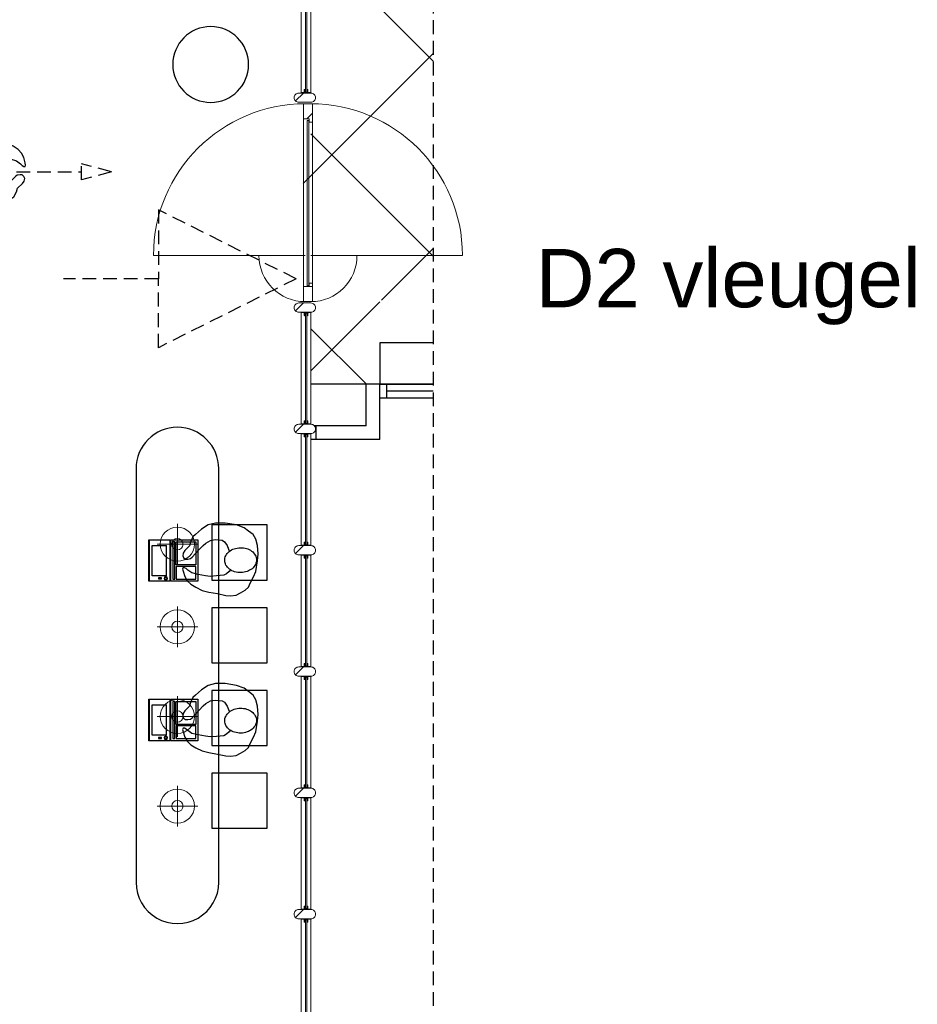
# Model space of a CAD drawing. Header units: millimetres. Extents: x 45699 to 251499, y 244 to 86446.
# Tile 39 of 240: x 65879 to 72387, y 39033 to 46175. Entities that reach past the tile are written whole.
import ezdxf

# ---------------------------------------------------------------- set-up
doc = ezdxf.new("R2010")
doc.units = ezdxf.units.MM
doc.header["$LTSCALE"] = 400
doc.linetypes.add('HIDDEN', pattern=[0.375, 0.25, -0.125])
for name, color, linetype in [('inlay', 6, 'Continuous'), ('looplijnen', 8, 'HIDDEN'), ('plafond', 255, 'HIDDEN'), ('plat', 5, 'Continuous'), ('symbol', 1, 'Continuous'), ('timmerwerk-ge', 150, 'Continuous'), ('timmerwerk-ve', 8, 'HIDDEN'), ('verlichting', 2, 'Continuous')]:
    doc.layers.add(name, color=color, linetype=linetype)
for name, color, linetype, lineweight in [('mat-beton (ihwg)', 5, 'Continuous', 25), ('mat-glas-hor', 140, 'Continuous', 15), ('mat-naaldhout', 140, 'Continuous', 15), ('None', 7, 'Continuous', 9)]:
    doc.layers.add(name, color=color, linetype=linetype, lineweight=lineweight)
doc.styles.add('Arial', font='arial.ttf', dxfattribs={"height": 176.388889})

# ---------------------------------------------------------------- blocks, each defined once
blk = doc.blocks.new('Kolom O 550')
at = {"layer": 'mat-beton (ihwg)', "lineweight": 25}
blk.add_circle((0, 0), 275, dxfattribs=at)
blk = doc.blocks.new('*X217')
at = {"layer": 'None', "lineweight": 5}
blk.add_line((-922.4, 1906), (-880.4, 1948), dxfattribs=at)
blk = doc.blocks.new('*U218')
at = {"layer": 'mat-glas-hor', "color": 140, "lineweight": 15}
blk.add_lwpolyline([(-919.9, 694.2), (-919.9, 1894.3), (-907.9, 1894.3), (-907.9, 694.2)], close=True, dxfattribs=at)
at = {"layer": 'mat-naaldhout', "color": 140, "linetype": 'Continuous', "lineweight": 15}
for points in [[(-905.4, 1906), (-905.4, 1881), (-880.4, 1881), (-880.4, 2015), (-947.4, 2015), (-947.4, 1906)], [(-905.4, 688.9), (-905.4, 713.9), (-880.4, 713.9), (-880.4, 579.9), (-947.4, 579.9), (-947.4, 688.9)]]:
    blk.add_lwpolyline(points, close=True, dxfattribs=at)
at = {"layer": 'None', "color": 43, "linetype": 'Continuous', "lineweight": 9}
for p, q in [((-2033.9, 915), (-933.9, 915)), ((206.1, 915), (-893.9, 915))]:
    blk.add_line(p, q, dxfattribs=at)
at = {"layer": 'None', "color": 8, "lineweight": 5}
blk.add_lwpolyline([(-880.4, 2015), (-947.4, 2015), (-947.4, 688.9), (-880.4, 688.9)], close=True, dxfattribs=at)
at = {"layer": 'None', "color": 43, "linetype": 'Continuous', "lineweight": 9}
for centre, radius, start, end in [((-933.9, 915), 1100, 90, 180), ((-893.9, 915), 1100, 0, 90), ((-933.9, 915), 335.4, 180, 270), ((-893.9, 915), 335.4, 270, 0)]:
    blk.add_arc(centre, radius, start, end, dxfattribs=at)
at = {"layer": 'mat-naaldhout', "color": 140}
blk.add_blockref('*X217', (0, 0), dxfattribs=at)
blk = doc.blocks.new('*X15')
at = {"layer": 'None', "lineweight": 5}
blk.add_line((-23.7, -23.7), (33.5, 33.5), dxfattribs=at)
blk = doc.blocks.new('houten stijl 67 x 114')
at = {"layer": 'mat-naaldhout', "color": 140, "linetype": 'Continuous', "lineweight": 15, "flags": 128}
blk.add_lwpolyline([(33.5, 0), (33.5, 0, -0.414214), (0, -33.5), (0, -33.5, -0.414214), (-33.5, 0), (-33.5, 88), (-33.5, 88, -0.414214), (0, 121.5), (0, 121.5, -0.414214), (33.5, 88)], format="xyb", close=True, dxfattribs=at)
at = {"layer": 'mat-naaldhout', "color": 140}
blk.add_blockref('*X15', (0, 0), dxfattribs=at)
blk = doc.blocks.new('binnenpui 880 h.o.h.')
at = {"layer": 'mat-glas-hor', "color": 8, "lineweight": 5}
blk.add_lwpolyline([(18, -33.5), (88, -33.5), (88, -846.5), (18, -846.5)], close=True, dxfattribs=at)
at = {"layer": 'mat-glas-hor', "color": 140, "lineweight": 15}
blk.add_lwpolyline([(48, -40), (58, -40), (58, -840), (48, -840)], close=True, dxfattribs=at)
at = {"layer": 'mat-naaldhout', "color": 140, "linetype": 'Continuous', "lineweight": 15, "flags": 128}
for points in [[(42.7, -33.5), (17.7, -33.5), (17.7, -34.5, 0.414214), (19.7, -36.5), (36.2, -36.5, -0.414214), (39.7, -40), (39.7, -56.5, 0.414214), (41.7, -58.5), (42.7, -58.5)], [(63.3, -33.5), (88.3, -33.5), (88.3, -34.5, -0.414214), (86.3, -36.5), (69.8, -36.5, 0.414214), (66.3, -40), (66.3, -56.5, -0.414214), (64.3, -58.5), (63.3, -58.5)], [(42.7, -846.5), (17.7, -846.5), (17.7, -845.5, -0.414214), (19.7, -843.5), (36.2, -843.5, 0.414214), (39.7, -840), (39.7, -823.5, -0.414214), (41.7, -821.5), (42.7, -821.5)], [(63.3, -846.5), (88.3, -846.5), (88.3, -845.5, 0.414214), (86.3, -843.5), (69.8, -843.5, -0.414214), (66.3, -840), (66.3, -823.5, 0.414214), (64.3, -821.5), (63.3, -821.5)]]:
    blk.add_lwpolyline(points, format="xyb", close=True, dxfattribs=at)
at = {"layer": 'None', "color": 7, "rotation": 270}
for p in [(0, 0), (0, -880)]:
    blk.add_blockref('houten stijl 67 x 114', p, dxfattribs=at)
blk = doc.blocks.new('*U219')
at = {"layer": 'mat-glas-hor', "color": 8, "lineweight": 5}
blk.add_lwpolyline([(-962.4, 2093.1), (-892.4, 2093.1), (-892.4, 2813), (-962.4, 2813)], close=True, dxfattribs=at)
at = {"layer": 'mat-glas-hor', "color": 140, "lineweight": 15}
blk.add_lwpolyline([(-932.4, 2099.6), (-922.4, 2099.6), (-922.4, 2806.5), (-932.4, 2806.5)], close=True, dxfattribs=at)
at = {"layer": 'mat-naaldhout', "color": 140, "linetype": 'Continuous', "lineweight": 15, "flags": 128}
for points in [[(-937.7, 2813), (-962.7, 2813), (-962.7, 2812, 0.414214), (-960.7, 2810), (-944.2, 2810, -0.414214), (-940.7, 2806.5), (-940.7, 2790, 0.414214), (-938.7, 2788), (-937.7, 2788)], [(-917.2, 2813), (-892.2, 2813), (-892.2, 2812, -0.414214), (-894.2, 2810), (-910.7, 2810, 0.414214), (-914.2, 2806.5), (-914.2, 2790, -0.414214), (-916.2, 2788), (-917.2, 2788)], [(-937.7, 2093.1), (-962.7, 2093.1), (-962.7, 2094.1, -0.414214), (-960.7, 2096.1), (-944.2, 2096.1, 0.414214), (-940.7, 2099.6), (-940.7, 2116.1, -0.414214), (-938.7, 2118.1), (-937.7, 2118.1)], [(-917.2, 2093.1), (-892.2, 2093.1), (-892.2, 2094.1, 0.414214), (-894.2, 2096.1), (-910.7, 2096.1, -0.414214), (-914.2, 2099.6), (-914.2, 2116.1, 0.414214), (-916.2, 2118.1), (-917.2, 2118.1)]]:
    blk.add_lwpolyline(points, format="xyb", close=True, dxfattribs=at)
at = {"layer": 'None', "color": 7, "xscale": -1, "rotation": 270}
for p in [(-980.4, 2846.5), (-980.4, 2059.6)]:
    blk.add_blockref('houten stijl 67 x 114', p, dxfattribs=at)
blk = doc.blocks.new('*U220')
at = {"layer": 'mat-glas-hor', "color": 8, "lineweight": 5}
blk.add_lwpolyline([(-962.4, -4653), (-892.4, -4653), (-892.4, -3897.1), (-962.4, -3897.1)], close=True, dxfattribs=at)
at = {"layer": 'mat-glas-hor', "color": 140, "lineweight": 15}
blk.add_lwpolyline([(-932.4, -4646.5), (-922.4, -4646.5), (-922.4, -3903.6), (-932.4, -3903.6)], close=True, dxfattribs=at)
at = {"layer": 'mat-naaldhout', "color": 140, "linetype": 'Continuous', "lineweight": 15, "flags": 128}
for points in [[(-937.7, -3897.1), (-962.7, -3897.1), (-962.7, -3898.1, 0.414214), (-960.7, -3900.1), (-944.2, -3900.1, -0.414214), (-940.7, -3903.6), (-940.7, -3920.1, 0.414214), (-938.7, -3922.1), (-937.7, -3922.1)], [(-917.2, -3897.1), (-892.2, -3897.1), (-892.2, -3898.1, -0.414214), (-894.2, -3900.1), (-910.7, -3900.1, 0.414214), (-914.2, -3903.6), (-914.2, -3920.1, -0.414214), (-916.2, -3922.1), (-917.2, -3922.1)], [(-937.7, -4653), (-962.7, -4653), (-962.7, -4652, -0.414214), (-960.7, -4650), (-944.2, -4650, 0.414214), (-940.7, -4646.5), (-940.7, -4630, -0.414214), (-938.7, -4628), (-937.7, -4628)], [(-917.2, -4653), (-892.2, -4653), (-892.2, -4652, 0.414214), (-894.2, -4650), (-910.7, -4650, -0.414214), (-914.2, -4646.5), (-914.2, -4630, 0.414214), (-916.2, -4628), (-917.2, -4628)]]:
    blk.add_lwpolyline(points, format="xyb", close=True, dxfattribs=at)
at = {"layer": 'None', "color": 7, "xscale": -1, "rotation": 270}
for p in [(-980.4, -3863.6), (-980.4, -4686.5)]:
    blk.add_blockref('houten stijl 67 x 114', p, dxfattribs=at)
blk = doc.blocks.new('*U221')
at = {"layer": 'None', "color": 7}
for name in ['*U219', '*U218', '*U220']:
    blk.add_blockref(name, (0, 0), dxfattribs=at)
at = {"layer": 'None', "color": 7, "xscale": -1, "rotation": 180}
for p in [(-980.4, -343.6), (-980.4, -1223.6), (-980.4, -2103.6), (-980.4, -2983.6), (-980.4, -3863.6)]:
    blk.add_blockref('binnenpui 880 h.o.h.', p, dxfattribs=at)
blk = doc.blocks.new('symb-ps03_b2')
blk.add_lwpolyline([(82.2, -333.7), (93.5, -323.3), (109.6, -304.5), (119.8, -284.7), (121.3, -230.8), (122.5, -183.8), (115.8, -150.4), (104.2, -98.4), (90.8, -52.2), (69, -24.8), (57.7, -13.2), (50.2, -0.9), (49.4, 8.5), (59.4, 13), (75.8, 8.9), (114.7, -1.3), (145.3, -16.6), (172.1, -41.1), (196.4, -77.8), (221.1, -122.2), (235.7, -169.2), (249.9, -232.3), (265.9, -290), (270.3, -324.8), (267.4, -365.4), (252.2, -399.3), (234.6, -432.8), (213.5, -457.5), (181.2, -475.4), (141, -499), (102.8, -516.9), (26.9, -533.5), (-23.3, -539.3), (-83.1, -537.5), (-129.9, -527.7), (-165.1, -510.7), (-191.8, -478.7), (-217.7, -447.5), (-240.8, -394), (-258.1, -313.4), (-261.7, -241.7), (-250.8, -189), (-222, -138.3), (-185.2, -93.4), (-169.5, -72.2), (-133.8, -53.9), (-107.1, -45.7), (-74.5, -10), (-56.5, 2.3), (-37.5, 6.7), (-23, 0.8), (-11.7, -12.6), (-10.5, -27.9), (-13.2, -49.2), (-22.6, -61.1), (-75.1, -114.5), (-104.5, -144.9), (-120.7, -165.7), (-138.4, -200.3), (-141.8, -234.1), (-134.6, -284.5), (-123.4, -302.1), (-94.4, -318.8), (-69, -327.2), (-51.7, -333)])
blk.add_lwpolyline([(-74.5, -413.3, 0.078796), (-66.1, -458.3, 0.088041), (-45.7, -493.9, 0.105312), (-14.5, -518.5, 0.121926), (19.1, -525.8, 0.121926), (52.3, -516.6, 0.105312), (82.1, -490.3, 0.088041), (100.3, -453.5, 0.078796), (106.2, -408.2, 0.078796), (97.7, -363.2, 0.088041), (77.4, -327.6, 0.105312), (46.2, -303, 0.121926), (12.5, -295.7, 0.121926), (-20.6, -304.9, 0.105312), (-50.4, -331.2, 0.088041), (-68.6, -368, 0.078796)], format="xyb", close=True)
blk = doc.blocks.new('symb-ps09_b2')
at = {"layer": 'looplijnen'}
for p, q in [((0, 935.4), (-58.2, 718.1)), ((0, 935.4), (58.2, 718.1)), ((-58.2, 718.1), (58.2, 718.1)), ((0, 95.2), (0, 718.1)), ((0, -1011), (0, -327.3))]:
    blk.add_line(p, q, dxfattribs=at)
at = {"layer": 'symbol'}
blk.add_blockref('symb-ps03_b2', (-11, 299.5), dxfattribs=at)
blk = doc.blocks.new('*X248')
at = {"layer": 'None', "lineweight": 5}
blk.add_line((-922.4, 1906), (-880.4, 1948), dxfattribs=at)
blk = doc.blocks.new('*U249')
at = {"layer": 'mat-glas-hor', "color": 140, "lineweight": 15}
blk.add_lwpolyline([(-919.9, 694.2), (-919.9, 1894.3), (-907.9, 1894.3), (-907.9, 694.2)], close=True, dxfattribs=at)
at = {"layer": 'mat-naaldhout', "color": 140, "linetype": 'Continuous', "lineweight": 15}
for points in [[(-905.4, 1906), (-905.4, 1881), (-880.4, 1881), (-880.4, 2015), (-947.4, 2015), (-947.4, 1906)], [(-905.4, 688.9), (-905.4, 713.9), (-880.4, 713.9), (-880.4, 579.9), (-947.4, 579.9), (-947.4, 688.9)]]:
    blk.add_lwpolyline(points, close=True, dxfattribs=at)
at = {"layer": 'None', "color": 43, "linetype": 'Continuous', "lineweight": 9}
for p, q in [((-2033.9, 915), (-933.9, 915)), ((206.1, 915), (-893.9, 915))]:
    blk.add_line(p, q, dxfattribs=at)
at = {"layer": 'None', "color": 8, "lineweight": 5}
blk.add_lwpolyline([(-880.4, 2015), (-947.4, 2015), (-947.4, 688.9), (-880.4, 688.9)], close=True, dxfattribs=at)
at = {"layer": 'None', "color": 43, "linetype": 'Continuous', "lineweight": 9}
for centre, radius, start, end in [((-933.9, 915), 1100, 90, 180), ((-893.9, 915), 1100, 0, 90), ((-933.9, 915), 335.4, 180, 270), ((-893.9, 915), 335.4, 270, 0)]:
    blk.add_arc(centre, radius, start, end, dxfattribs=at)
at = {"layer": 'mat-naaldhout', "color": 140}
blk.add_blockref('*X248', (0, 0), dxfattribs=at)
blk = doc.blocks.new('lamp02')
at = {"layer": 'verlichting', "lineweight": 0}
for q in [(0, 555.36), (555.36, 0), (0, -555.36), (-555.36, 0)]:
    blk.add_line((0, 0), q, dxfattribs=at)
for radius in [468, 156]:
    blk.add_circle((0, 0), radius, dxfattribs=at)
blk = doc.blocks.new('TAFELBLAD 10')
at = {"layer": 'timmerwerk-ge'}
for points in [[(3000, 300), (0, 300)], [(0, -300), (3000, -300)]]:
    blk.add_lwpolyline(points, dxfattribs=at)
for centre, start, end in [((0, 0), 90, 270), ((3000, 0), 270, 90)]:
    blk.add_arc(centre, 300, start, end, dxfattribs=at)
blk = doc.blocks.new('symb-LPTP_b2')
for p, q in [((150, 0), (-150, 0)), ((-150, 0), (-150, -155)), ((150, -155), (150, 0)), ((150, -5), (-150, -5)), ((-110, -25), (-110, -129)), ((110, -25), (-110, -25)), ((110, -129), (110, -25)), ((110, -129), (-110, -129)), ((150, -155), (-150, -155)), ((150, -160), (-150, -160)), ((-150, -160), (-150, -355)), ((150, -355), (150, -160)), ((-150, -355), (150, -355))]:
    blk.add_line(p, q)
for points in [[(126.4, -69.8), (133.6, -69.8), (133.6, -91.9), (126.4, -91.9)], [(128.4, -71.8), (131.6, -71.8), (131.6, -89.9), (128.4, -89.9)], [(-135, -175), (135, -175), (135, -188.8), (-135, -188.8)], [(32.1, -198.8), (-135, -198.8), (-135, -340), (32.1, -340)], [(42.1, -198.8), (135, -198.8), (135, -340), (42.1, -340)]]:
    blk.add_lwpolyline(points, close=True)
for points in [[(-129.8, -157.5, 10, 10, 0), (-110.7, -157.5, 10, 10, 0)], [(129.8, -157.5, 10, 10, 0), (110.7, -157.5, 10, 10, 0)]]:
    blk.add_lwpolyline(points, format="xyseb")
for radius in [12.6, 7.57]:
    blk.add_circle((130, -123.9), radius)

msp = doc.modelspace()

# ---------------------------------------------------------------- linework, layer by layer
at = {"layer": 'inlay'}
for p, q in [((68302, 46450), (68877.9, 45874.1)), ((67935.9, 44987.8), (68877.9, 45929.8)), ((67990.9, 45346.9), (68877.9, 44459.9)), ((68502.4, 44140), (68877.9, 44515.5)), ((67990.9, 43628.5), (68490.9, 44128.5)), ((67990.9, 43932.7), (68393.6, 43530)), ((68390.9, 43530), (67990.9, 43530))]:
    msp.add_line(p, q, dxfattribs=at)
msp.add_lwpolyline([(68877.9, 43830), (68490.9, 43830), (68490.9, 43530), (68877.9, 43530)], dxfattribs=at)
at = {"layer": 'plafond'}
for p, q in [((66884.7, 44795.6), (66884.7, 44295.5)), ((67883.5, 44295.5), (66884.7, 44795.6)), ((66884.7, 44295.5), (66198.1, 44295.5)), ((66884.7, 44295.5), (66198.1, 44295.5)), ((67883.5, 44295.5), (66884.7, 43795.5)), ((66884.7, 43795.5), (66884.7, 44295.5))]:
    msp.add_line(p, q, dxfattribs=at)
at = {"layer": 'plat'}
for p, q in [((68877.9, 43530), (68390.9, 43530)), ((68390.9, 43230), (68390.9, 43530)), ((68490.9, 43130), (68490.9, 43530)), ((68540.9, 43430), (68540.9, 43530)), ((68877.9, 43430), (68490.9, 43430)), ((68877.9, 43480), (68540.9, 43480)), ((68390.9, 43230), (68014.7, 43230)), ((68027.2, 43230), (68027.2, 43130)), ((68490.9, 43130), (67990.9, 43130))]:
    msp.add_line(p, q, dxfattribs=at)
at = {"layer": 'timmerwerk-ge'}
for points in [[(67272.8, 42509.6), (67272.8, 42109.6), (67672.8, 42109.6), (67672.8, 42509.6)], [(67272.8, 41909.6), (67272.8, 41509.6), (67672.8, 41509.6), (67672.8, 41909.6)], [(67272.8, 41309.6), (67272.8, 40909.6), (67672.8, 40909.6), (67672.8, 41309.6)], [(67272.8, 40709.6), (67272.8, 40309.6), (67672.8, 40309.6), (67672.8, 40709.6)]]:
    msp.add_lwpolyline(points, close=True, dxfattribs=at)
at = {"layer": 'timmerwerk-ve'}
msp.add_line((68877.9, 47370.7), (68877.9, 37529.2), dxfattribs=at)

# ---------------------------------------------------------------- block references
at = {"layer": 'mat-beton (ihwg)', "color": 7, "xscale": -1, "rotation": 270}
msp.add_blockref('Kolom O 550', (67264.4, 45850), dxfattribs=at)
at = {"layer": 'None', "color": 7}
for name in ['*U221', '*U249']:
    msp.add_blockref(name, (68883.4, 43550), dxfattribs=at)
at = {"layer": 'symbol', "xscale": -1}
for name, p, rotation in [('symb-ps09_b2', (65610.1, 45071.4), 270), ('symb-LPTP_b2', (66815.4, 42251.5), 90), ('symb-LPTP_b2', (66815.4, 41094.9), 90)]:
    msp.add_blockref(name, p, dxfattribs=dict(at, rotation=rotation))
at = {"layer": 'symbol', "linetype": 'Continuous', "lineweight": 0, "xscale": -1, "rotation": 92.87547637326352}
for p in [(67070, 42249.8), (67070, 41085.5)]:
    msp.add_blockref('symb-ps03_b2', p, dxfattribs=at)
at = {"layer": 'timmerwerk-ve', "rotation": 270}
msp.add_blockref('TAFELBLAD 10', (67022.8, 42918.1), dxfattribs=at)
at = {"layer": 'verlichting', "lineweight": 0, "yscale": 0.2646576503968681, "zscale": 0.2646576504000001}
for p, xscale, rotation in [((67022.8, 42370.5), 0.2646576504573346, 179.9998107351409), ((67022.8, 41770.5), 0.2646576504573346, 179.9998107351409), ((67022.8, 41120.5), 0.2646576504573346, 179.9998107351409), ((67022.8, 40470.5), -0.2646576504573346, 0.0001892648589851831)]:
    msp.add_blockref('lamp02', p, dxfattribs=dict(at, xscale=xscale, rotation=rotation))

# ---------------------------------------------------------------- texts
at = {"layer": 'plat', "insert": (69619.9, 44512.3), "char_height": 423.333, "attachment_point": 1, "style": 'Arial'}
msp.add_mtext('D2 vleugel ', dxfattribs=at)

doc.saveas('drawing.dxf')
